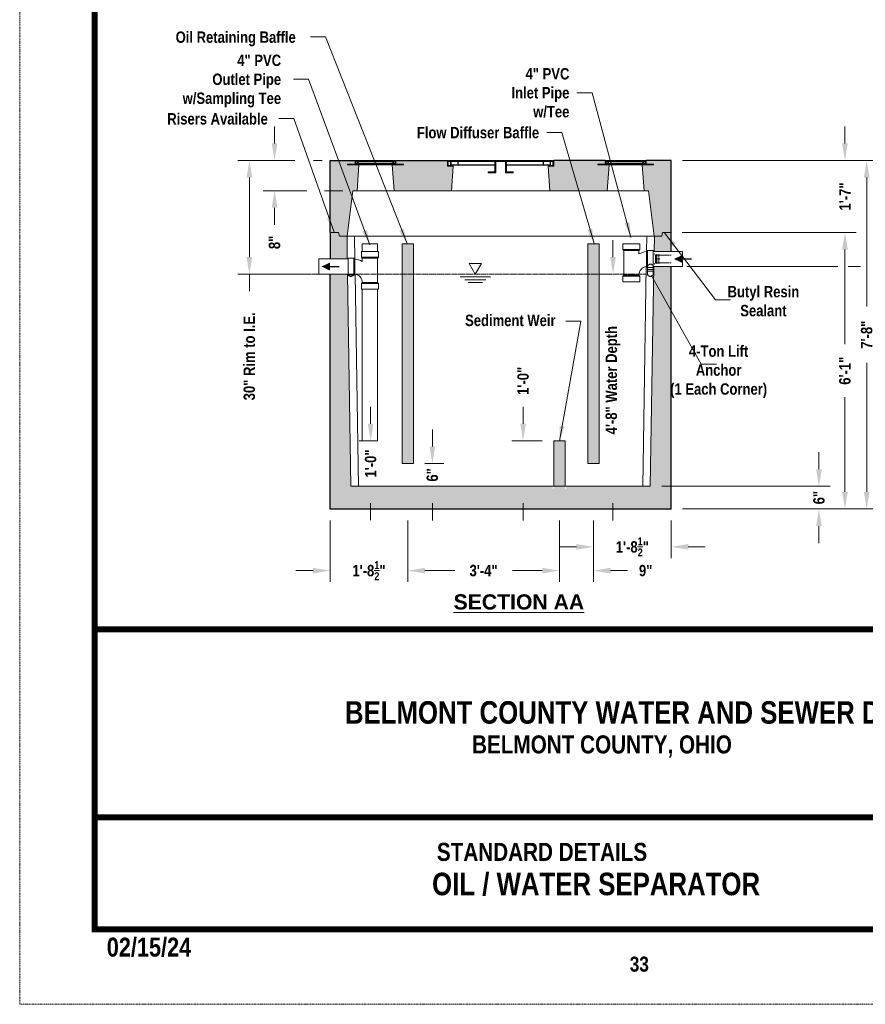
# Model space of a CAD drawing. Header units: inches. Extents: x -68 to 682, y 27 to 463.
# Tile 1 of 165: x -68 to 156, y 27 to 287. Entities that reach past the tile are written whole.
import ezdxf
from ezdxf.enums import TextEntityAlignment as Align

# ---------------------------------------------------------------- set-up
doc = ezdxf.new("R2010")
doc.units = ezdxf.units.IN
doc.header["$LTSCALE"] = 0.5
doc.header["$MEASUREMENT"] = 0
for name, pattern in [('DASHED2', [0.375, 0.25, -0.125]), ('DOT2', [0.125, 0, -0.125]), ('HIDDEN2', [0.1875, 0.125, -0.0625])]:
    doc.linetypes.add(name, pattern=pattern)
doc.layers.get('Defpoints').update_dxf_attribs({"color": 90, "lineweight": 9})
for name, color, linetype in [('BORDER', 7, 'Continuous'), ('TEXT', 7, 'Continuous'), ('WATERLINE-NOTES', 7, 'Continuous')]:
    doc.layers.add(name, color=color, linetype=linetype)
for name, color, linetype, lineweight in [('Concrete-Hatching', 8, 'Continuous', 13), ('Concrete-Lt', 251, 'Continuous', 9), ('Concrete-Med', 7, 'Continuous', 13), ('Concrete-Thick', 7, 'Continuous', 25), ('Covers-Lt', 175, 'Continuous', 9), ('Dimensions', 7, 'Continuous', 15), ('Embeds-Lt', 143, 'Continuous', 9), ('Hardware-Hidden', 203, 'HIDDEN2', 5), ('Hardware-Lt', 211, 'Continuous', 9), ('Misc-Hidden', 73, 'HIDDEN2', 5), ('Misc-Lt', 63, 'Continuous', 9), ('Text+Leaders', 7, 'Continuous', 15)]:
    doc.layers.add(name, color=color, linetype=linetype, lineweight=lineweight)
doc.styles.add('OLDCASTLE', font='simplex.shx')
doc.styles.add('TECHNICAL', font='techb___.ttf')
doc.styles.add('ViewTitles', font='arialbd.ttf')
doc.dimstyles.new('Oldcastle', dxfattribs={"dimscale": 32, "dimtxt": 0.0625, "dimasz": 0.09375, "dimexe": 0.0625, "dimexo": 0.0625, "dimgap": 0.0625, "dimtad": 0, "dimdec": 4, "dimzin": 3, "dimdsep": 46, "dimlunit": 4, "dimtxsty": 'OLDCASTLE', "dimcen": 0.0625, "dimclrd": 256, "dimclre": 256, "dimclrt": 256, "dimadec": 0, "dimazin": 0, "dimtfac": 0.7, "dimtdec": 4, "dimtofl": 0, "dimtmove": 0, "dimatfit": 3, "dimfxl": 1, "dimtolj": 1, "dimtzin": 0, "dimlwd": -1, "dimlwe": -1, "dimarcsym": 0})

# ---------------------------------------------------------------- blocks, each defined once
blk = doc.blocks.new('burketop')
for p, q in [((1.125, 0.75), (-1.125, 0.75)), ((-0.25, -0.75), (-0.25, 0.75)), ((0.25, 0.75), (0.25, -0.75)), ((1.125, -0.75), (-1.125, -0.75))]:
    blk.add_line(p, q)
for centre, start, end in [((-0.8125, 0), 112.619865, 247.380135), ((0.8125, 0), 292.619865, 67.380135)]:
    blk.add_arc(centre, 0.8125, start, end)
blk = doc.blocks.new('*D62')
at = {"layer": 'Defpoints', "color": 0, "transparency": 16777216}
for p in [(8.01, 249.65), (-7, 219.65), (11.31, 219.65)]:
    blk.add_point(p, dxfattribs=at)
at = {"layer": 'Dimensions', "transparency": 16777216}
for p, q in [((5.01, 249.65), (-10, 249.65)), ((-7, 245.15), (-7, 224.15)), ((8.31, 219.65), (-10, 219.65)), ((-7, 219.65), (-7, 215.15))]:
    blk.add_line(p, q, dxfattribs=at)
for points in [[(-7.75, 245.15), (-6.25, 245.15), (-7, 249.65)], [(-7.75, 224.15), (-6.25, 224.15), (-7, 219.65)]]:
    blk.add_solid(points, dxfattribs=at)
at = {"layer": 'Dimensions', "transparency": 16777216, "insert": (-7, 197.95), "char_height": 3, "attachment_point": 5, "rotation": 90, "style": 'TECHNICAL'}
blk.add_mtext('\\A1;30" Rim to I.E.', dxfattribs=at)
blk = doc.blocks.new('*D63')
at = {"layer": 'Defpoints', "color": 0, "transparency": 16777216}
for p in [(36.31, 169.65), (41.29, 169.65), (36.31, 163.65)]:
    blk.add_point(p, dxfattribs=at)
at = {"layer": 'Dimensions', "transparency": 16777216}
for p, q in [((41.29, 174.15), (41.29, 178.65)), ((39.31, 169.65), (44.29, 169.65)), ((39.31, 163.65), (44.29, 163.65)), ((41.29, 159.15), (41.29, 154.65))]:
    blk.add_line(p, q, dxfattribs=at)
for points in [[(40.54, 174.15), (42.04, 174.15), (41.29, 169.65)], [(40.54, 159.15), (42.04, 159.15), (41.29, 163.65)]]:
    blk.add_solid(points, dxfattribs=at)
at = {"layer": 'Dimensions', "transparency": 16777216, "insert": (41.29, 166.65), "char_height": 3, "attachment_point": 5, "rotation": 90, "style": 'TECHNICAL'}
blk.add_mtext('\\A1;6"', dxfattribs=at)
blk = doc.blocks.new('*D64')
at = {"layer": 'Defpoints', "color": 0, "transparency": 16777216}
for p in [(65.24, 175.65), (73.31, 175.65), (73.06, 163.65)]:
    blk.add_point(p, dxfattribs=at)
at = {"layer": 'Dimensions', "transparency": 16777216}
for p, q in [((65.24, 180.15), (65.24, 184.65)), ((70.31, 175.65), (62.24, 175.65)), ((70.06, 163.65), (62.24, 163.65)), ((65.24, 159.15), (65.24, 154.65))]:
    blk.add_line(p, q, dxfattribs=at)
for points in [[(64.49, 180.15), (65.99, 180.15), (65.24, 175.65)], [(64.49, 159.15), (65.99, 159.15), (65.24, 163.65)]]:
    blk.add_solid(points, dxfattribs=at)
at = {"layer": 'Dimensions', "transparency": 16777216, "insert": (65.24, 191.47), "char_height": 3, "attachment_point": 5, "rotation": 90, "style": 'TECHNICAL'}
blk.add_mtext('\\A1;1\'-0"', dxfattribs=at)
blk = doc.blocks.new('*D65')
at = {"layer": 'Defpoints', "color": 0, "transparency": 16777216}
for p in [(90.16, 219.65), (88.96, 163.65), (90.16, 163.65)]:
    blk.add_point(p, dxfattribs=at)
at = {"layer": 'Dimensions', "transparency": 16777216}
for p, q in [((88.96, 224.15), (88.96, 228.65)), ((87.16, 219.65), (85.96, 219.65)), ((87.16, 163.65), (85.96, 163.65)), ((88.96, 159.15), (88.96, 154.65))]:
    blk.add_line(p, q, dxfattribs=at)
for points in [[(88.21, 224.15), (89.71, 224.15), (88.96, 219.65)], [(88.21, 159.15), (89.71, 159.15), (88.96, 163.65)]]:
    blk.add_solid(points, dxfattribs=at)
at = {"layer": 'Dimensions', "transparency": 16777216, "insert": (88.96, 191.65), "char_height": 3, "attachment_point": 5, "rotation": 90, "style": 'TECHNICAL'}
blk.add_mtext('\\A1;4\'-8" Water Depth', dxfattribs=at)
blk = doc.blocks.new('*D66')
at = {"layer": 'Defpoints', "color": 0, "transparency": 16777216}
for p in [(14.31, 157.65), (34.81, 157.65), (34.81, 141.38)]:
    blk.add_point(p, dxfattribs=at)
at = {"layer": 'Dimensions', "transparency": 16777216}
for p, q in [((14.31, 154.65), (14.31, 138.38)), ((34.81, 154.65), (34.81, 138.38)), ((9.81, 141.38), (5.31, 141.38)), ((39.31, 141.38), (43.81, 141.38))]:
    blk.add_line(p, q, dxfattribs=at)
for points in [[(9.81, 142.12), (9.81, 140.62), (14.31, 141.38)], [(39.31, 142.12), (39.31, 140.62), (34.81, 141.38)]]:
    blk.add_solid(points, dxfattribs=at)
at = {"layer": 'Dimensions', "transparency": 16777216, "insert": (24.56, 141.38), "char_height": 3, "attachment_point": 5, "style": 'TECHNICAL'}
blk.add_mtext('\\A1;1\'-8{\\H0.7x;\\S1/2;}"', dxfattribs=at)
blk = doc.blocks.new('*D67')
at = {"layer": 'Defpoints', "color": 0, "transparency": 16777216}
for p in [(34.81, 157.65), (74.81, 157.65), (74.81, 141.38)]:
    blk.add_point(p, dxfattribs=at)
at = {"layer": 'Dimensions', "transparency": 16777216}
for p, q in [((34.81, 154.65), (34.81, 138.38)), ((74.81, 154.65), (74.81, 138.38)), ((39.31, 141.38), (47.2, 141.38)), ((70.31, 141.38), (62.42, 141.38))]:
    blk.add_line(p, q, dxfattribs=at)
for points in [[(39.31, 142.12), (39.31, 140.62), (34.81, 141.38)], [(70.31, 142.12), (70.31, 140.62), (74.81, 141.38)]]:
    blk.add_solid(points, dxfattribs=at)
at = {"layer": 'Dimensions', "transparency": 16777216, "insert": (54.81, 141.38), "char_height": 3, "attachment_point": 5, "style": 'TECHNICAL'}
blk.add_mtext('\\A1;3\'-4"', dxfattribs=at)
blk = doc.blocks.new('*D68')
at = {"layer": 'Defpoints', "color": 0, "transparency": 16777216}
for p in [(74.81, 157.65), (83.81, 157.65), (83.81, 141.38)]:
    blk.add_point(p, dxfattribs=at)
at = {"layer": 'Dimensions', "transparency": 16777216}
for p, q in [((74.81, 154.65), (74.81, 138.38)), ((83.81, 154.65), (83.81, 138.38)), ((70.31, 141.38), (65.81, 141.38)), ((88.31, 141.38), (92.81, 141.38))]:
    blk.add_line(p, q, dxfattribs=at)
for points in [[(70.31, 142.12), (70.31, 140.62), (74.81, 141.38)], [(88.31, 142.12), (88.31, 140.62), (83.81, 141.38)]]:
    blk.add_solid(points, dxfattribs=at)
at = {"layer": 'Dimensions', "transparency": 16777216, "insert": (97.59, 141.38), "char_height": 3, "attachment_point": 5, "style": 'TECHNICAL'}
blk.add_mtext('\\A1;9"', dxfattribs=at)
blk = doc.blocks.new('*D69')
at = {"layer": 'Defpoints', "color": 0, "transparency": 16777216}
for p in [(83.81, 157.65), (104.31, 157.65), (104.31, 147.65)]:
    blk.add_point(p, dxfattribs=at)
at = {"layer": 'Dimensions', "transparency": 16777216}
for p, q in [((83.81, 154.65), (83.81, 144.65)), ((104.31, 154.65), (104.31, 144.65)), ((79.31, 147.65), (74.81, 147.65)), ((108.81, 147.65), (113.31, 147.65))]:
    blk.add_line(p, q, dxfattribs=at)
for points in [[(79.31, 148.4), (79.31, 146.9), (83.81, 147.65)], [(108.81, 148.4), (108.81, 146.9), (104.31, 147.65)]]:
    blk.add_solid(points, dxfattribs=at)
at = {"layer": 'Dimensions', "transparency": 16777216, "insert": (94.06, 147.65), "char_height": 3, "attachment_point": 5, "style": 'TECHNICAL'}
blk.add_mtext('\\A1;1\'-8{\\H0.7x;\\S1/2;}"', dxfattribs=at)
blk = doc.blocks.new('*D70')
at = {"layer": 'Defpoints', "color": 0, "transparency": 16777216}
for p in [(104.31, 249.65), (155.91, 249.65), (104.31, 157.65)]:
    blk.add_point(p, dxfattribs=at)
at = {"layer": 'Dimensions', "transparency": 16777216}
for p, q in [((107.31, 249.65), (158.91, 249.65)), ((155.91, 245.15), (155.91, 211.07)), ((155.91, 162.15), (155.91, 196.22)), ((107.31, 157.65), (158.91, 157.65))]:
    blk.add_line(p, q, dxfattribs=at)
for points in [[(155.16, 245.15), (156.66, 245.15), (155.91, 249.65)], [(155.16, 162.15), (156.66, 162.15), (155.91, 157.65)]]:
    blk.add_solid(points, dxfattribs=at)
at = {"layer": 'Dimensions', "transparency": 16777216, "insert": (155.91, 203.65), "char_height": 3, "attachment_point": 5, "rotation": 90, "style": 'TECHNICAL'}
blk.add_mtext('\\A1;7\'-8"', dxfattribs=at)
blk = doc.blocks.new('*D71')
at = {"layer": 'Defpoints', "color": 0, "transparency": 16777216}
for p in [(104.31, 249.65), (155.96, 221.65), (162.9, 221.65)]:
    blk.add_point(p, dxfattribs=at)
at = {"layer": 'Dimensions', "transparency": 16777216}
for p, q in [((162.9, 254.15), (162.9, 258.65)), ((107.31, 249.65), (165.9, 249.65)), ((158.96, 221.65), (165.9, 221.65)), ((162.9, 217.15), (162.9, 212.65))]:
    blk.add_line(p, q, dxfattribs=at)
for points in [[(162.15, 254.15), (163.65, 254.15), (162.9, 249.65)], [(162.15, 217.15), (163.65, 217.15), (162.9, 221.65)]]:
    blk.add_solid(points, dxfattribs=at)
at = {"layer": 'Dimensions', "transparency": 16777216, "insert": (162.9, 235.65), "char_height": 3, "attachment_point": 5, "rotation": 90, "style": 'TECHNICAL'}
blk.add_mtext('\\A1;28" \\PRim to I.E.', dxfattribs=at)
blk = doc.blocks.new('*D72')
at = {"layer": 'Defpoints', "color": 0, "transparency": 16777216}
for p in [(104.31, 249.65), (104.24, 230.65), (150.16, 230.65)]:
    blk.add_point(p, dxfattribs=at)
at = {"layer": 'Dimensions', "transparency": 16777216}
for p, q in [((150.16, 254.15), (150.16, 258.65)), ((107.31, 249.65), (153.16, 249.65)), ((107.24, 230.65), (153.16, 230.65)), ((150.16, 226.15), (150.16, 221.65))]:
    blk.add_line(p, q, dxfattribs=at)
for points in [[(149.41, 254.15), (150.91, 254.15), (150.16, 249.65)], [(149.41, 226.15), (150.91, 226.15), (150.16, 230.65)]]:
    blk.add_solid(points, dxfattribs=at)
at = {"layer": 'Dimensions', "transparency": 16777216, "insert": (150.16, 240.15), "char_height": 3, "attachment_point": 5, "rotation": 90, "style": 'TECHNICAL'}
blk.add_mtext('\\A1;1\'-7"', dxfattribs=at)
blk = doc.blocks.new('*D73')
at = {"layer": 'Defpoints', "color": 0, "transparency": 16777216}
for p in [(104.24, 230.65), (104.31, 157.65), (150.16, 157.65)]:
    blk.add_point(p, dxfattribs=at)
at = {"layer": 'Dimensions', "transparency": 16777216}
for p, q in [((107.24, 230.65), (153.16, 230.65)), ((150.16, 226.15), (150.16, 201.16)), ((150.16, 162.15), (150.16, 187.13)), ((107.31, 157.65), (153.16, 157.65))]:
    blk.add_line(p, q, dxfattribs=at)
for points in [[(149.41, 226.15), (150.91, 226.15), (150.16, 230.65)], [(149.41, 162.15), (150.91, 162.15), (150.16, 157.65)]]:
    blk.add_solid(points, dxfattribs=at)
at = {"layer": 'Dimensions', "transparency": 16777216, "insert": (150.16, 194.15), "char_height": 3, "attachment_point": 5, "rotation": 90, "style": 'TECHNICAL'}
blk.add_mtext('\\A1;6\'-1"', dxfattribs=at)
blk = doc.blocks.new('*D74')
at = {"layer": 'Defpoints', "color": 0, "transparency": 16777216}
for p in [(98.81, 163.65), (143.31, 163.65), (104.31, 157.65)]:
    blk.add_point(p, dxfattribs=at)
at = {"layer": 'Dimensions', "transparency": 16777216}
for p, q in [((143.31, 168.15), (143.31, 172.65)), ((101.81, 163.65), (146.31, 163.65)), ((107.31, 157.65), (146.31, 157.65)), ((143.31, 153.15), (143.31, 148.65))]:
    blk.add_line(p, q, dxfattribs=at)
for points in [[(142.56, 168.15), (144.06, 168.15), (143.31, 163.65)], [(142.56, 153.15), (144.06, 153.15), (143.31, 157.65)]]:
    blk.add_solid(points, dxfattribs=at)
at = {"layer": 'Dimensions', "transparency": 16777216, "insert": (143.31, 160.65), "char_height": 3, "attachment_point": 5, "rotation": 90, "style": 'TECHNICAL'}
blk.add_mtext('\\A1;6"', dxfattribs=at)
blk = doc.blocks.new('*D75')
at = {"layer": 'Defpoints', "color": 0, "transparency": 16777216}
for p in [(8.01, 249.65), (-0.35, 241.65), (11.15, 241.65)]:
    blk.add_point(p, dxfattribs=at)
at = {"layer": 'Dimensions', "transparency": 16777216}
for p, q in [((-0.35, 254.15), (-0.35, 258.65)), ((5.01, 249.65), (-3.35, 249.65)), ((8.15, 241.65), (-3.35, 241.65)), ((-0.35, 237.15), (-0.35, 232.65))]:
    blk.add_line(p, q, dxfattribs=at)
for points in [[(-1.1, 254.15), (0.4, 254.15), (-0.35, 249.65)], [(-1.1, 237.15), (0.4, 237.15), (-0.35, 241.65)]]:
    blk.add_solid(points, dxfattribs=at)
at = {"layer": 'Dimensions', "transparency": 16777216, "insert": (-0.35, 228.03), "char_height": 3, "attachment_point": 5, "rotation": 90, "style": 'TECHNICAL'}
blk.add_mtext('\\A1;8"', dxfattribs=at)
blk = doc.blocks.new('*D76')
at = {"layer": 'Defpoints', "color": 0, "transparency": 16777216}
for p in [(155.96, 221.65), (162.86, 221.65), (104.31, 157.65)]:
    blk.add_point(p, dxfattribs=at)
at = {"layer": 'Dimensions', "transparency": 16777216}
for p, q in [((158.96, 221.65), (165.86, 221.65)), ((162.86, 217.15), (162.86, 206.81)), ((162.86, 162.15), (162.86, 172.48)), ((107.31, 157.65), (165.86, 157.65))]:
    blk.add_line(p, q, dxfattribs=at)
for points in [[(162.11, 217.15), (163.61, 217.15), (162.86, 221.65)], [(162.11, 162.15), (163.61, 162.15), (162.86, 157.65)]]:
    blk.add_solid(points, dxfattribs=at)
at = {"layer": 'Dimensions', "transparency": 16777216, "insert": (162.86, 189.65), "char_height": 3, "attachment_point": 5, "rotation": 90, "style": 'TECHNICAL'}
blk.add_mtext('\\A1;64" \\PI.E. to Bottom', dxfattribs=at)
blk = doc.blocks.new('*D77')
at = {"layer": 'Defpoints', "color": 0, "transparency": 16777216}
for p in [(26.8, 175.65), (25.01, 163.67), (26.8, 163.67)]:
    blk.add_point(p, dxfattribs=at)
at = {"layer": 'Dimensions', "transparency": 16777216}
for p, q in [((25.01, 180.15), (25.01, 184.65)), ((23.8, 175.65), (22.01, 175.65)), ((23.8, 163.67), (22.01, 163.67)), ((25.01, 159.17), (25.01, 154.67))]:
    blk.add_line(p, q, dxfattribs=at)
for points in [[(24.26, 180.15), (25.76, 180.15), (25.01, 175.65)], [(24.26, 159.17), (25.76, 159.17), (25.01, 163.67)]]:
    blk.add_solid(points, dxfattribs=at)
at = {"layer": 'Dimensions', "transparency": 16777216, "insert": (25.01, 169.66), "char_height": 3, "attachment_point": 5, "rotation": 90, "style": 'TECHNICAL'}
blk.add_mtext('\\A1;1\'-0"', dxfattribs=at)
blk = doc.blocks.new('A$C6DB74B50')
at = {"layer": 'Misc-Lt'}
blk.add_solid([(2.91, -1.38), (0, 0), (2.91, 1.38)], dxfattribs=at)
blk.add_trace([(2.91, 0.24), (2.91, -0.24), (6.25, 0.24), (6.25, -0.24)], dxfattribs=at)

msp = doc.modelspace()

# ---------------------------------------------------------------- hatches: boundary and pattern name
at = {"layer": 'Concrete-Hatching'}
h = msp.add_hatch(dxfattribs=at)
h.set_pattern_fill('CONCRETE', color=256, scale=0.25, angle=90, style=0)
h.set_pattern_definition([(132, (-49.6775, 83.6325), (-1.5980616, -0.0932684), [0, -1.25]), (121, (-49.6775, 83.6325), (-2.182551, 0.365626), [0, -1.6875]), (90, (-50.1775, 84.3825), (-6.25, 4e-16), [0.25, -6]), (90, (-50.6775, 87.6325), (-6.25, 4e-16), [0.25, -6]), (90, (-53.1775, 86.3825), (-6.25, 4e-16), [1, -5.25]), (90, (-53.4275, 84.1325), (-6.25, 4e-16), [0.25, -6]), (90, (-54.6775, 84.3825), (-6.25, 4e-16), [0.25, -6]), (90, (-54.9275, 89.1325), (-6.25, 4e-16), [0.25, -6]), (180, (-53.6775, 83.8825), (-8e-16, -6.25), [0.25, -6]), (180, (-54.1775, 84.1325), (-8e-16, -6.25), [0.25, -6]), (180, (-50.1775, 84.6325), (-8e-16, -6.25), [0.25, -3.25, 0.25, -2.5]), (180, (-54.1775, 84.8825), (-8e-16, -6.25), [0.25, -6]), (180, (-51.1775, 87.6325), (-8e-16, -6.25), [0.25, -6]), (180, (-50.9275, 88.1325), (-8e-16, -6.25), [0.5, -5.75]), (180, (-54.9275, 89.3825), (-8e-16, -6.25), [0.25, -6]), (180, (-53.6775, 84.6325), (-8e-16, -6.25), [0.25, -6]), (135, (-50.1775, 84.3825), (-6.249975, 8e-16), [0.35355, -6.3639, 0.35355, -1.76775]), (135, (-50.6775, 87.8825), (-6.249975, 8e-16), [0.35355, -8.48527]), (135, (-50.9275, 87.3825), (-6.249975, 8e-16), [0.35355, -8.48527]), (135, (-51.4275, 87.6325), (-6.249975, 8e-16), [0.35355, -8.48527]), (135, (-53.4275, 84.3825), (-6.249975, 8e-16), [0.35355, -8.48527]), (135, (-53.9275, 83.8825), (-6.249975, 8e-16), [0.35355, -8.48527]), (135, (-53.9275, 84.6325), (-6.249975, 8e-16), [0.35355, -8.48527]), (135, (-54.4275, 84.1325), (-6.249975, 8e-16), [0.35355, -8.48527]), (45, (-53.6775, 83.8825), (2e-15, 6.249975), [0.35355, -8.48527]), (45, (-54.6775, 84.6325), (2e-15, 6.249975), [0.35355, -8.48527]), (45, (-50.9275, 87.3825), (2e-15, 6.249975), [0.35355, -8.48527]), (45, (-51.6775, 87.8825), (2e-15, 6.249975), [0.35355, -8.48527]), (135, (-53.1775, 86.3825), (-6.249975, 8e-16), [0.7071, -8.13172]), (45, (-53.6775, 86.8825), (2e-15, 6.249975), [0.7071, -8.13172])])
h.paths.add_polyline_path([(104.30924, 249.64641), (97.68424, 249.64641), (97.68424, 248.64641), (99.68424, 248.64641), (99.68424, 248.45891), (96.68424, 248.45891), (97.18424, 241.64641), (98.33926, 241.64641), (99.83926, 229.64641), (99.86869, 229.64641), (101.80924, 229.64641), (102.05924, 230.64641), (104.30924, 230.64641)])
h.paths.add_polyline_path([(87.93424, 248.45891), (84.93424, 248.45891), (84.93424, 248.64641), (86.93424, 248.64641), (86.93424, 249.64641), (73.30924, 249.64641), (73.30924, 248.14641), (71.80924, 248.14641), (72.30924, 241.64641), (87.43424, 241.64641)])
h.paths.add_polyline_path([(46.80924, 248.14641), (45.30924, 248.14641), (45.30924, 249.64641), (31.68424, 249.64641), (31.68424, 248.64641), (33.68424, 248.64641), (33.68424, 248.45891), (30.68424, 248.45891), (31.18424, 241.64641), (46.30924, 241.64641)])
h.paths.add_polyline_path([(21.93424, 248.45891), (18.93424, 248.45891), (18.93424, 248.64641), (20.93424, 248.64641), (20.93424, 249.64641), (14.30924, 249.64641), (14.30924, 230.64641), (16.55924, 230.64641), (16.80924, 229.64641), (18.77923, 229.64641), (20.27923, 241.64641), (21.43424, 241.64641)])
h.paths.add_polyline_path([(18.89695, 219.64641), (14.30924, 219.64641), (14.30924, 157.64641), (104.30924, 157.64641), (104.30924, 221.64641), (99.75001, 221.64641), (98.80924, 163.64641), (76.55924, 163.64641), (76.55924, 162.89641), (73.05924, 162.89641), (73.05924, 163.64641), (19.80924, 163.64641)])
h.paths.add_polyline_path([(18.77923, 229.64641), (16.80924, 229.64641), (16.55924, 230.64641), (14.30924, 230.64641), (14.30924, 223.64641), (18.83809, 223.64641)])
h.paths.add_polyline_path([(85.30924, 227.64641), (82.30924, 227.64641), (82.30924, 219.64641), (85.30924, 219.64641)])
h.paths.add_polyline_path([(104.30924, 230.64641), (102.05924, 230.64641), (101.80924, 229.64641), (99.86869, 229.64641), (99.80983, 225.64641), (104.30924, 225.64641)])
h.paths.add_polyline_path([(85.30924, 219.64641), (82.30924, 219.64641), (82.30924, 169.64641), (85.30924, 169.64641)], flags=17)
h.paths.add_polyline_path([(36.30924, 219.64641), (33.30924, 219.64641), (33.30924, 169.64641), (36.30924, 169.64641)], flags=17)
h.paths.add_polyline_path([(36.30924, 227.64641), (33.30924, 227.64641), (33.30924, 219.64641), (36.30924, 219.64641)])
h.paths.add_polyline_path([(76.30924, 175.64641), (73.30924, 175.64641), (73.30924, 162.89641), (76.30924, 162.89641)], flags=17)

# ---------------------------------------------------------------- linework, layer by layer
at = {"layer": 'BORDER', "const_width": 1.584}
msp.add_lwpolyline([(-47.8, 46.7), (-47.8, 442.7), (249.2, 442.7), (249.2, 46.7)], close=True, dxfattribs=at)
for points in [[(-47.8, 125.89948), (249.2, 125.89948)], [(-47.8, 76.27006), (249.2, 76.27006)]]:
    msp.add_lwpolyline(points, dxfattribs=at)
at = {"layer": 'Concrete-Lt'}
for p, q in [((21.43424, 241.64641), (31.18424, 241.64641)), ((46.30924, 241.64641), (72.30924, 241.64641)), ((87.43424, 241.64641), (97.18424, 241.64641)), ((18.77923, 229.64641), (99.86869, 229.64641)), ((20.83819, 223.63985), (20.77923, 229.64641)), ((97.81272, 225.64608), (97.87544, 229.64641)), ((99.82454, 225.64641), (104.30924, 225.64641)), ((96.80924, 163.64641), (97.74988, 221.63835)), ((99.76569, 221.64641), (104.30924, 221.64641)), ((21.80924, 163.64641), (20.89714, 219.63417))]:
    msp.add_line(p, q, dxfattribs=at)
at = {"layer": 'Concrete-Med'}
for p, q in [((21.93424, 248.45891), (21.43424, 241.64641)), ((30.68424, 248.45891), (31.18424, 241.64641)), ((46.80924, 248.14641), (46.30924, 241.64641)), ((71.80924, 248.14641), (72.30924, 241.64641)), ((87.93424, 248.45891), (87.43424, 241.64641)), ((96.68424, 248.45891), (97.18424, 241.64641)), ((18.77923, 229.64641), (20.27923, 241.64641)), ((20.27923, 241.64641), (21.43424, 241.64641)), ((31.18424, 241.64641), (46.30924, 241.64641)), ((87.43424, 241.64641), (72.30924, 241.64641)), ((98.33926, 241.64641), (97.18424, 241.64641)), ((99.83926, 229.64641), (98.33926, 241.64641)), ((14.30924, 230.64641), (16.55924, 230.64641)), ((16.55924, 230.64641), (16.80924, 229.64641)), ((16.80924, 229.64641), (18.77923, 229.64641)), ((18.83809, 223.64641), (18.77923, 229.64641)), ((99.80983, 225.64641), (99.86869, 229.64641)), ((101.80924, 229.64641), (99.83926, 229.64641)), ((102.05924, 230.64641), (101.80924, 229.64641)), ((104.30924, 230.64641), (102.05924, 230.64641)), ((33.30924, 227.64641), (36.30924, 227.64641)), ((33.30924, 169.64641), (33.30924, 227.64641)), ((36.30924, 169.64641), (36.30924, 227.64641)), ((82.30924, 169.64641), (82.30924, 227.64641)), ((82.30924, 227.64641), (85.30924, 227.64641)), ((85.30924, 169.64641), (85.30924, 227.64641)), ((14.30924, 223.64641), (18.83809, 223.64641)), ((99.76569, 225.64641), (104.30924, 225.64641)), ((104.30924, 225.64641), (99.80983, 225.64641)), ((99.82454, 225.64641), (104.30924, 225.64641)), ((98.80924, 163.64641), (99.75001, 221.64641)), ((104.30924, 221.64641), (99.75001, 221.64641)), ((99.76569, 221.64641), (104.30924, 221.64641)), ((18.89695, 219.64641), (14.30924, 219.64641)), ((19.80924, 163.64641), (18.89695, 219.64641)), ((73.30924, 163.64641), (73.30924, 175.64641)), ((76.30924, 175.64641), (73.30924, 175.64641)), ((76.30924, 163.64641), (76.30924, 175.64641)), ((36.30924, 169.64641), (33.30924, 169.64641)), ((85.30924, 169.64641), (82.30924, 169.64641)), ((98.80924, 163.64641), (19.80924, 163.64641))]:
    msp.add_line(p, q, dxfattribs=at)
at = {"layer": 'Concrete-Thick'}
for p, q in [((14.30924, 230.64641), (14.30924, 249.64641)), ((14.30924, 249.64641), (20.93424, 249.64641)), ((31.68424, 249.64641), (45.30924, 249.64641)), ((86.93424, 249.64641), (73.30924, 249.64641)), ((104.30924, 249.64641), (97.68424, 249.64641)), ((104.30924, 230.64641), (104.30924, 249.64641)), ((14.30924, 230.64641), (14.30924, 223.64641)), ((104.30924, 225.64641), (104.30924, 230.64641)), ((104.30924, 157.64641), (104.30924, 221.64641)), ((14.30924, 157.64641), (14.30924, 219.64641)), ((104.30924, 157.64641), (14.30924, 157.64641))]:
    msp.add_line(p, q, dxfattribs=at)
at = {"layer": 'Covers-Lt'}
for p, q in [((20.93424, 249.64641), (21.12174, 249.64641)), ((20.93424, 248.64641), (20.93424, 249.64641)), ((21.12174, 249.64641), (31.49674, 249.64641)), ((21.12174, 249.64641), (21.12174, 248.83391)), ((21.30924, 249.58391), (21.30924, 249.33391)), ((31.30924, 249.58391), (21.30924, 249.58391)), ((31.30924, 249.58391), (31.30924, 249.33391)), ((31.68424, 249.64641), (31.49674, 249.64641)), ((31.49674, 249.64641), (31.49674, 248.83391)), ((31.68424, 248.64641), (31.68424, 249.64641)), ((45.30924, 249.64641), (45.49674, 249.64641)), ((45.30924, 249.64641), (45.30924, 248.14641)), ((45.49674, 249.64641), (45.49674, 248.33391)), ((45.68424, 249.64641), (45.68424, 249.39641)), ((45.68424, 249.64641), (72.93424, 249.64641)), ((72.93424, 249.64641), (72.93424, 249.39641)), ((73.30924, 249.64641), (73.12174, 249.64641)), ((73.12174, 249.64641), (73.12174, 248.33391)), ((73.30924, 249.64641), (73.30924, 248.14641)), ((86.93424, 248.64641), (86.93424, 249.64641)), ((86.93424, 249.64641), (87.12174, 249.64641)), ((87.12174, 249.64641), (87.12174, 248.83391)), ((97.49674, 249.64641), (87.12174, 249.64641)), ((87.30924, 249.58391), (97.30924, 249.58391)), ((87.30924, 249.58391), (87.30924, 249.33391)), ((97.30924, 249.58391), (97.30924, 249.33391)), ((97.68424, 249.64641), (97.49674, 249.64641)), ((97.49674, 249.64641), (97.49674, 248.83391)), ((97.68424, 248.64641), (97.68424, 249.64641)), ((18.93424, 248.64641), (18.93424, 248.45891)), ((33.68424, 248.64641), (18.93424, 248.64641)), ((18.93424, 248.45891), (33.68424, 248.45891)), ((20.93424, 248.64641), (31.68424, 248.64641)), ((21.12174, 248.83391), (31.49674, 248.83391)), ((31.30924, 249.33391), (21.30924, 249.33391)), ((21.55924, 248.83391), (21.55924, 249.33391)), ((31.05924, 248.83391), (21.55924, 248.83391)), ((21.74674, 248.83391), (21.74674, 249.33391)), ((21.74674, 249.33391), (30.87174, 249.33391)), ((21.93424, 248.64641), (21.93424, 248.83391)), ((30.68424, 248.64641), (30.68424, 248.83391)), ((30.87174, 249.33391), (30.87174, 248.83391)), ((31.05924, 248.83391), (31.05924, 249.33391)), ((33.68424, 248.45891), (33.68424, 248.64641)), ((45.30924, 248.14641), (46.80924, 248.14641)), ((46.80924, 248.33391), (45.49674, 248.33391)), ((45.68424, 249.39641), (72.93424, 249.39641)), ((46.12174, 249.39641), (46.24674, 249.39641)), ((46.12174, 249.39641), (46.12174, 248.39641)), ((46.12174, 248.39641), (48.12174, 248.39641)), ((46.24674, 249.39641), (46.24674, 248.52141)), ((46.24674, 248.52141), (47.99674, 248.52141)), ((46.80924, 248.14641), (46.80924, 248.33391)), ((47.99674, 249.39641), (48.12174, 249.39641)), ((47.99674, 248.52141), (47.99674, 249.39641)), ((48.12174, 248.39641), (48.12174, 249.39641)), ((48.12174, 248.52141), (57.77799, 248.52141)), ((48.12174, 248.39641), (57.77799, 248.39641)), ((57.77799, 249.39641), (58.02799, 249.39641)), ((57.77799, 249.39641), (57.77799, 246.64641)), ((58.02799, 249.39641), (58.02799, 246.39641)), ((60.59049, 249.39641), (60.59049, 246.39641)), ((60.84049, 249.39641), (60.59049, 249.39641)), ((60.84049, 249.39641), (60.84049, 246.64641)), ((60.84049, 248.52141), (70.49674, 248.52141)), ((60.84049, 248.39641), (70.49674, 248.39641)), ((70.49674, 248.39641), (70.49674, 249.39641)), ((70.62174, 249.39641), (70.49674, 249.39641)), ((72.49674, 248.39641), (70.49674, 248.39641)), ((70.62174, 248.52141), (70.62174, 249.39641)), ((72.37174, 248.52141), (70.62174, 248.52141)), ((71.80924, 248.14641), (71.80924, 248.33391)), ((71.80924, 248.33391), (73.12174, 248.33391)), ((73.30924, 248.14641), (71.80924, 248.14641)), ((72.37174, 249.39641), (72.37174, 248.52141)), ((72.49674, 249.39641), (72.37174, 249.39641)), ((72.49674, 249.39641), (72.49674, 248.39641)), ((84.93424, 248.45891), (84.93424, 248.64641)), ((84.93424, 248.64641), (99.68424, 248.64641)), ((99.68424, 248.45891), (84.93424, 248.45891)), ((97.68424, 248.64641), (86.93424, 248.64641)), ((97.49674, 248.83391), (87.12174, 248.83391)), ((87.30924, 249.33391), (97.30924, 249.33391)), ((87.55924, 248.83391), (87.55924, 249.33391)), ((87.55924, 248.83391), (97.05924, 248.83391)), ((96.87174, 249.33391), (87.74674, 249.33391)), ((87.74674, 249.33391), (87.74674, 248.83391)), ((87.93424, 248.64641), (87.93424, 248.83391)), ((96.68424, 248.64641), (96.68424, 248.83391)), ((96.87174, 248.83391), (96.87174, 249.33391)), ((97.05924, 248.83391), (97.05924, 249.33391)), ((99.68424, 248.64641), (99.68424, 248.45891)), ((56.02799, 246.64641), (57.77799, 246.64641)), ((56.02799, 246.39641), (56.02799, 246.64641)), ((58.02799, 246.39641), (56.02799, 246.39641)), ((60.59049, 246.39641), (62.59049, 246.39641)), ((62.59049, 246.64641), (60.84049, 246.64641)), ((62.59049, 246.39641), (62.59049, 246.64641))]:
    msp.add_line(p, q, dxfattribs=at)
at = {"layer": 'Defpoints', "linetype": 'DOT2', "ltscale": 2}
msp.add_lwpolyline([(-67.6, 26.9), (-67.6, 462.5), (269, 462.5), (269, 26.9)], close=True, dxfattribs=at)
at = {"layer": 'Dimensions'}
for p, q in [((9.91306, 249.64641), (12.25567, 249.64641)), ((12.86943, 241.63633), (17.64672, 241.63633)), ((108.41534, 221.64641), (148.30407, 221.64641)), ((151.03088, 221.70198), (154.27723, 221.70198))]:
    msp.add_line(p, q, dxfattribs=at)
at = {"layer": 'Embeds-Lt'}
msp.add_arc((19.77923, 219.83391), 0.8125, 212.5789704, 327.4210296, dxfattribs=at)
at = {"layer": 'Hardware-Hidden'}
for p, q in [((100.18424, 224.64641), (99.80924, 225.02141)), ((100.18424, 224.64641), (100.18424, 222.64641)), ((100.43424, 223.64641), (100.18424, 224.64641)), ((101.80924, 224.64641), (100.18424, 224.64641)), ((100.43424, 223.64641), (100.18424, 222.64641)), ((101.30924, 223.64641), (100.43424, 223.64641)), ((100.55924, 224.89641), (100.55924, 222.39641)), ((101.05924, 224.89641), (101.05924, 222.39641)), ((101.80924, 224.64641), (104.30924, 224.64641)), ((100.18424, 222.64641), (99.80924, 222.27141)), ((101.80924, 222.64641), (100.18424, 222.64641)), ((101.80924, 222.64641), (104.30924, 222.64641))]:
    msp.add_line(p, q, dxfattribs=at)
at = {"layer": 'Hardware-Lt'}
for p, q in [((22.80405, 225.64641), (22.80405, 227.6325)), ((22.80405, 227.6325), (26.80405, 227.6325)), ((26.80405, 225.64641), (26.80405, 227.6325)), ((96.06444, 227.64641), (91.56444, 227.64641)), ((91.56444, 227.64641), (91.56444, 226.14641)), ((96.06444, 226.14641), (91.56444, 226.14641)), ((91.56444, 226.14641), (91.81444, 225.89641)), ((95.81444, 225.89641), (96.06444, 226.14641)), ((96.06444, 226.14641), (96.06444, 227.64641)), ((11.30924, 223.64641), (11.30924, 219.64641)), ((11.30924, 223.64641), (19.05405, 223.64641)), ((19.05405, 223.89641), (20.55405, 223.89641)), ((19.05405, 219.39641), (19.05405, 223.89641)), ((20.55405, 223.89641), (20.80405, 223.64641)), ((20.55405, 223.89641), (20.55405, 219.39641)), ((20.80405, 223.64641), (20.80405, 219.64641)), ((22.55405, 224.14641), (22.55405, 225.64641)), ((22.55405, 225.64641), (27.05405, 225.64641)), ((22.80405, 223.89641), (22.55405, 224.14641)), ((22.55405, 224.14641), (27.05405, 224.14641)), ((22.80405, 223.01503), (22.80405, 223.89641)), ((22.80405, 223.89641), (26.80405, 223.89641)), ((27.05405, 224.14641), (26.80405, 223.89641)), ((26.80405, 223.89641), (26.80405, 217.39641)), ((27.05405, 225.64641), (27.05405, 224.14641)), ((91.81444, 225.89641), (91.81444, 219.39641)), ((95.81444, 225.89641), (91.81444, 225.89641)), ((95.81444, 225.01503), (95.81444, 225.89641)), ((98.06444, 225.89641), (97.81444, 225.64641)), ((97.81444, 225.64641), (97.81444, 221.64641)), ((98.06444, 225.89641), (98.06444, 221.39641)), ((99.56444, 225.89641), (98.06444, 225.89641)), ((99.56444, 221.39641), (99.56444, 225.89641)), ((107.30924, 225.64641), (99.56444, 225.64641)), ((107.30924, 225.64641), (107.30924, 221.64641)), ((98.06444, 221.39641), (97.81444, 221.64641)), ((99.56444, 221.39641), (98.06444, 221.39641)), ((107.30924, 221.64641), (99.56444, 221.64641)), ((11.30924, 219.64641), (19.05405, 219.64641)), ((19.05405, 219.39641), (20.55405, 219.39641)), ((20.55405, 219.39641), (20.80405, 219.64641)), ((91.56444, 219.14641), (91.81444, 219.39641)), ((96.06444, 219.14641), (91.56444, 219.14641)), ((91.56444, 217.64641), (91.56444, 219.14641)), ((95.81444, 219.39641), (91.81444, 219.39641)), ((95.81444, 219.39641), (96.06444, 219.14641)), ((96.06444, 219.14641), (96.06444, 217.64641)), ((22.80405, 217.39641), (22.55405, 217.14641)), ((22.55405, 217.14641), (22.55405, 215.64641)), ((22.55405, 217.14641), (27.05405, 217.14641)), ((22.80405, 217.39641), (26.80405, 217.39641)), ((27.05405, 217.14641), (26.80405, 217.39641)), ((27.05405, 215.64641), (27.05405, 217.14641)), ((96.06444, 217.64641), (91.56444, 217.64641)), ((22.55405, 215.64641), (27.05405, 215.64641)), ((22.80405, 175.64641), (22.80405, 215.64641)), ((26.80405, 215.64641), (26.80405, 175.64641)), ((26.80405, 175.64641), (22.80405, 175.64641))]:
    msp.add_line(p, q, dxfattribs=at)
for centre, radius, start, end in [((19.13508, 214.87635), 8.92746, 65.7338757, 79.2253075), ((99.48341, 216.87635), 8.92746, 100.7746925, 114.2661243), ((98.06059, 219.41372), 2.24622, 96.29143, 180.4414914), ((20.55789, 217.41372), 2.24622, 359.5585086, 83.70857)]:
    msp.add_arc(centre, radius, start, end, dxfattribs=at)
at = {"layer": 'Misc-Hidden', "linetype": 'DASHED2'}
msp.add_line((97.68729, 219.64641), (7.38576, 219.64641), dxfattribs=at)
at = {"layer": 'Misc-Lt'}
for p, q in [((48.61437, 218.89641), (56.61437, 218.89641)), ((49.86437, 218.14641), (55.36437, 218.14641)), ((50.73937, 217.39641), (54.48937, 217.39641))]:
    msp.add_line(p, q, dxfattribs=at)
msp.add_lwpolyline([(52.61437, 219.64641), (54.23816, 222.45891), (50.99057, 222.45891)], close=True, dxfattribs=at)

# ---------------------------------------------------------------- block references
at = {"layer": 'Dimensions', "linetype": 'Continuous', "xscale": 0.75, "yscale": 0.75, "zscale": 0.75}
for p in [(105.05924, 223.64641), (12.05924, 221.64641)]:
    msp.add_blockref('A$C6DB74B50', p, dxfattribs=at)
at = {"layer": 'Embeds-Lt', "rotation": 90}
msp.add_blockref('burketop', (98.83926, 220.64641), dxfattribs=at)

# ---------------------------------------------------------------- texts
at = {"layer": 'Dimensions', "style": 'TECHNICAL'}
msp.add_text('33', height=3.96, dxfattribs=at).set_placement((93.38452, 35.5269))
at = {"layer": 'TEXT', "style": 'TECHNICAL'}
for s, p in [('BELMONT COUNTY WATER AND SEWER DISTRICT', (186.00711, 103.94905)), ('OIL / WATER SEPARATOR', (127.7702, 58.66765))]:
    msp.add_text(s, height=5.94, dxfattribs=at).set_placement(p, align=Align.MIDDLE_RIGHT)
for s, p in [('BELMONT COUNTY, OHIO', (51.76859, 93.11556)), ('STANDARD DETAILS', (42.48784, 64.75567))]:
    msp.add_text(s, height=4.7676564, dxfattribs=at).set_placement(p)
at = {"layer": 'Text+Leaders', "style": 'ViewTitles'}
msp.add_text('%%uSECTION AA', height=4, dxfattribs=at).set_placement((64.125, 133.125), align=Align.MIDDLE)
at = {"layer": 'Text+Leaders', "char_height": 3, "attachment_point": 6, "style": 'TECHNICAL'}
for s, insert in [('Oil Retaining Baffle', (5.25, 281.75)), ('4" PVC\\POutlet Pipe\\Pw/Sampling Tee', (1.375, 270.625)), ('4" PVC\\PInlet Pipe\\Pw/Tee', (77.45204, 267.49063)), ('Risers Available', (-2.125, 260.625)), ('Flow Diffuser Baffle', (69.47323, 256.99237)), ('Sediment Weir', (73.80388, 207.4102)), ('\\pxqc;4-Ton Lift\\PAnchor\\P(1 Each Corner)', (129.625, 193.875))]:
    msp.add_mtext(s, dxfattribs=dict(at, insert=insert))
at = {"layer": 'Text+Leaders', "insert": (138.875, 212.5), "char_height": 3, "width": 20.4392316, "attachment_point": 6, "style": 'TECHNICAL'}
msp.add_mtext('\\pxqc;Butyl Resin\\PSealant', dxfattribs=at)
at = {"layer": 'WATERLINE-NOTES', "style": 'TECHNICAL'}
msp.add_text('02/15/24', height=5, dxfattribs=at).set_placement((-44.62918, 39.494))

# ---------------------------------------------------------------- dimensions: what is measured, and where the dimension line sits
at = {"layer": 'Dimensions'}
for base, p1, p2, picture, middle in [((-0.35317, 241.64641), (8.00618, 249.64641), (11.14592, 241.64641), '*D75', (-0.35317, 228.0258)), ((155.9079, 249.64641), (104.30924, 157.64641), (104.30924, 249.64641), '*D70', (155.9079, 203.64641)), ((150.1621, 157.64641), (104.24336, 230.64641), (104.30924, 157.64641), '*D73', (150.1621, 194.14641)), ((65.24261, 175.64641), (73.05924, 163.64641), (73.30924, 175.64641), '*D64', (65.24261, 191.47317))]:
    dim = msp.add_linear_dim(base=base, p1=p1, p2=p2, angle=90, dimstyle='Oldcastle', override={"dimscale": 48, "dimtxsty": 'TECHNICAL'}, dxfattribs=at)
    dim.commit()
    dim.dimension.update_dxf_attribs({"geometry": picture, "text_midpoint": middle})
for base, p1, p2, picture, middle in [((150.1621, 230.64641), (104.30924, 249.64641), (104.24336, 230.64641), '*D72', (150.1621, 240.14641)), ((25.0095, 163.66621), (26.80405, 175.64641), (26.80405, 163.66621), '*D77', (25.0095, 169.65631)), ((41.2881, 169.64641), (36.30924, 163.64641), (36.30924, 169.64641), '*D63', (41.2881, 166.64641)), ((143.30785, 163.64641), (104.30924, 157.64641), (98.80924, 163.64641), '*D74', (143.30785, 160.64641))]:
    dim = msp.add_linear_dim(base=base, p1=p1, p2=p2, angle=90, dimstyle='Oldcastle', override={"dimscale": 48, "dimtxsty": 'TECHNICAL'}, dxfattribs=at)
    dim.commit()
    dim.dimension.update_dxf_attribs({"geometry": picture, "text_midpoint": middle, "dimtype": 160})
dim = msp.add_linear_dim(base=(162.90278, 221.64641), p1=(104.30924, 249.64641), p2=(155.96222, 221.64641), angle=90, text='28" \\PRim to I.E.', dimstyle='Oldcastle', override={"dimscale": 48, "dimtxsty": 'TECHNICAL'}, dxfattribs=at)
dim.commit()
dim.dimension.update_dxf_attribs({"geometry": '*D71', "text_midpoint": (162.90278, 235.64641), "dimtype": 160})
for base, p1, p2, text, picture, middle in [((-7.00307, 219.64641), (8.00618, 249.64641), (11.30924, 219.64641), '30" Rim to I.E.', '*D62', (-7.00307, 197.94904)), ((88.9608, 163.64641), (90.15992, 219.64641), (90.15992, 163.64641), '<> Water Depth', '*D65', (88.9608, 191.64641)), ((162.85717, 221.64641), (104.30924, 157.64641), (155.96222, 221.64641), '64" \\PI.E. to Bottom', '*D76', (162.85717, 189.64641))]:
    dim = msp.add_linear_dim(base=base, p1=p1, p2=p2, angle=90, text=text, dimstyle='Oldcastle', override={"dimscale": 48, "dimtxsty": 'TECHNICAL'}, dxfattribs=at)
    dim.commit()
    dim.dimension.update_dxf_attribs({"geometry": picture, "text_midpoint": middle})
for base, p1, p2, picture, middle in [((34.80924, 141.375), (14.30924, 157.64641), (34.80924, 157.64641), '*D66', (24.55924, 141.375)), ((74.80924, 141.375), (34.80924, 157.64641), (74.80924, 157.64641), '*D67', (54.80924, 141.375)), ((83.80924, 141.375), (74.80924, 157.64641), (83.80924, 157.64641), '*D68', (97.58995, 141.375)), ((104.30924, 147.64913), (83.80924, 157.64641), (104.30924, 157.64641), '*D69', (94.05924, 147.64913))]:
    dim = msp.add_linear_dim(base=base, p1=p1, p2=p2, dimstyle='Oldcastle', override={"dimscale": 48, "dimtxsty": 'TECHNICAL'}, dxfattribs=at)
    dim.commit()
    dim.dimension.update_dxf_attribs({"geometry": picture, "text_midpoint": middle})

# ---------------------------------------------------------------- leaders
at = {"layer": 'Text+Leaders', "annotation_type": 0, "has_hookline": 1}
for points, override, hookline_direction in [([(34.60555, 227.69384), (13.125, 282.25), (9.125, 282.25)], {"dimasz": 0.125}, 1), ([(24.79357, 227.38295), (8.625, 271.125), (4.625, 271.125)], {"dimasz": 0.125}, 1), ([(93.6921, 229.35866), (83.45204, 267.49063), (79.45204, 267.49063)], {"dimasz": 0.125}, 1), ([(15.40757, 230.715), (4.75, 260.75), (0.75, 260.75)], {"dimasz": 0.125, "dimtad": 0}, 1), ([(83.94763, 227.69384), (75.47323, 256.99237), (71.47323, 256.99237)], {"dimasz": 0.125}, 1), ([(102.57317, 230.54114), (116, 212.875), (120, 212.875)], {"dimasz": 0.125}, 0), ([(98.99448, 219.4156), (112.25, 195.875), (116.25, 195.875)], {"dimasz": 0.125}, 0), ([(74.82543, 175.57742), (80.5, 207.25), (76.5, 207.25)], {"dimasz": 0.125}, 1)]:
    msp.add_leader(points, dimstyle='Oldcastle', override=override, dxfattribs=dict(at, hookline_direction=hookline_direction))

doc.saveas('drawing.dxf')
